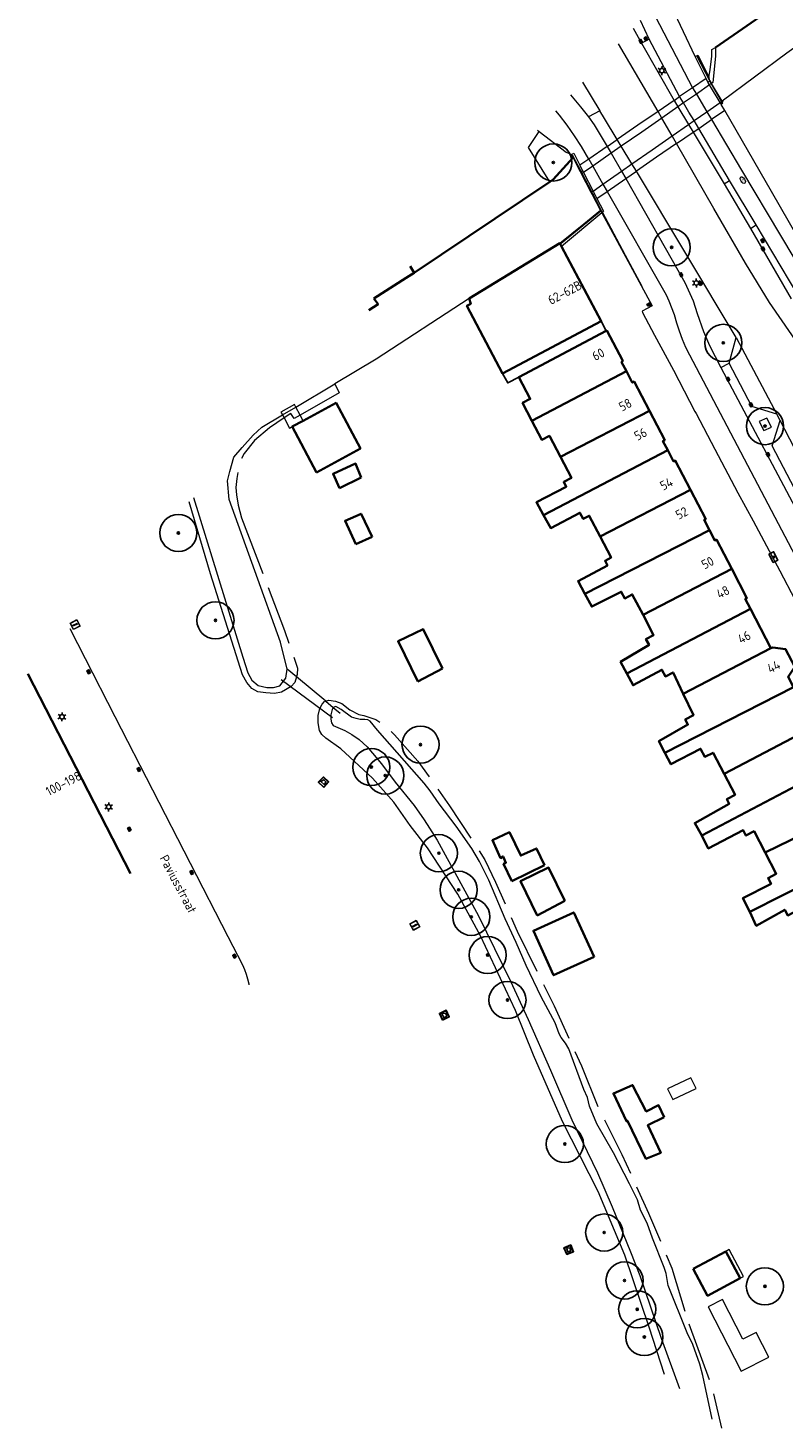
# Model space of a CAD drawing. Header units: metres. Extents: x 92877 to 94117, y 464509 to 465451.
# Tile 2 of 102: x 92877 to 92979, y 464848 to 465037. Entities that reach past the tile are written whole.
import ezdxf
from ezdxf.enums import TextEntityAlignment as Align

# ---------------------------------------------------------------- set-up
doc = ezdxf.new("R2010")
doc.units = ezdxf.units.M
doc.linetypes.add('IE-TERREINAFSCHEIDING', pattern=[10, 8, -2])
doc.layers.get('0').update_dxf_attribs({"linetype": 'CONTINUOUS'})
for name, color, linetype, lineweight in [('B-WE-BV-LEUNING-G', 252, 'BV-LEUNING', 18), ('B-WE-GK-BESCHOEIING-G', 252, 'GK-BESCHOEIING', 35), ('B-WE-GR-BEPLANTING_CULTUUR-G', 252, 'CONTINUOUS', 18), ('B-WE-GR-BOOM-S', 90, 'CONTINUOUS', 25), ('B-WE-IE-MEUBILAIR_WEGMEUBILAIR_AFVALBAK-S', 252, 'CONTINUOUS', 25), ('B-WE-IE-TERREINAFSCHEIDING-G', 252, 'IE-TERREINAFSCHEIDING', 18), ('B-WE-IE-TERREINAFSCHEIDING_KUNSTMATIG_HEKWERK-G', 252, 'IE-TERREINAFSCHEIDING-KUNSTMATIG', 18), ('B-WE-IE-TERREINAFSCHEIDING_KUNSTMATIG_MUUR-G', 252, 'IE-TERREINAFSCHEIDING-KUNSTMATIG-DICHT', 18), ('B-WE-KL-DATA_KAST-S', 252, 'CONTINUOUS', 25), ('B-WE-KL-ET_LS_OV_LICHTMAST-S', 252, 'CONTINUOUS', 25), ('B-WE-KL-WATER-S', 252, 'CONTINUOUS', 25), ('B-WE-KW-KUNSTWERK-GV', 252, 'CONTINUOUS', 18), ('B-WE-KW-KUNSTWERK_DUIKER-G', 252, 'CONTINUOUS', 18), ('B-WE-OG-TOPOGRAFIE_BEBOUWING-GV', 252, 'CONTINUOUS', 35), ('B-WE-OG-TOPOGRAFIE_BEBOUWING_LUIFEL-GV', 252, 'CONTINUOUS', 18), ('B-WE-OG-TOPOGRAFIE_HUISNUMMER-T25', 7, 'CONTINUOUS', 20), ('B-WE-OG-TOPOGRAFIE_STRAATNAAM-T18', 7, 'CONTINUOUS', 18), ('B-WE-OG-TOPOGRAFIE_WATER-GV', 252, 'CONTINUOUS', 18), ('B-WE-RI-HWA_KOLK-S', 252, 'CONTINUOUS', 25), ('B-WE-VH-VERHARDING-GV', 252, 'CONTINUOUS', 18), ('B-WE-VW-PAAL_BETON-S', 252, 'CONTINUOUS', 0), ('B-WE-VW-VRI_DRAAGCONSTRUCTIE-S', 252, 'CONTINUOUS', 0)]:
    doc.layers.add(name, color=color, linetype=linetype, lineweight=lineweight)
doc.layers.add('B_OVERBOUWLIJN_LIJN_1', color=252, linetype='CONTINUOUS')
doc.styles.add('NLCS-ISO', font='NLCS-ISO.ttf')
doc.styles.get("Standard").update_dxf_attribs({"font": 'isocp.shx'})
doc.linetypes.add('BV-LEUNING', pattern='A,1,[69,NLCS.SHX,S=0.2,R=0,X=0,Y=0],1', length=2)
doc.linetypes.add('GK-BESCHOEIING', pattern='A,30,-5,[1,NLCS.SHX,S=1,R=0,X=0,Y=0],-5', length=40)
doc.linetypes.add('IE-TERREINAFSCHEIDING-KUNSTMATIG', pattern='A,4,[82,NLCS.SHX,S=0.75,R=90,X=0,Y=0],4,-2', length=10)
doc.linetypes.add('IE-TERREINAFSCHEIDING-KUNSTMATIG-DICHT', pattern='A,8,-1,[82,NLCS.SHX,S=0.75,R=90,X=0,Y=0],-1', length=10)

# ---------------------------------------------------------------- blocks, each defined once
blk = doc.blocks.new('Q_AFVALBAK')
for points in [[(-0.5, 0.5), (0.5, 0.5), (0.5, -0.5), (-0.5, -0.5)], [(-0.34, 0.2), (0.33, 0.2), (0.19, -0.25), (-0.2, -0.25)]]:
    blk.add_lwpolyline(points, close=True)
blk.add_lwpolyline([(-0.44, 0.46), (0.44, 0.46, -0.414214), (0.46, 0.44), (0.46, -0.44, -0.414214), (0.44, -0.46), (-0.44, -0.46, -0.414214), (-0.46, -0.44), (-0.46, 0.44), (-0.46, 0.44), (-0.46, 0.45), (-0.46, 0.45), (-0.46, 0.45), (-0.46, 0.45), (-0.46, 0.45), (-0.46, 0.45), (-0.46, 0.46), (-0.46, 0.46), (-0.46, 0.46), (-0.45, 0.46), (-0.45, 0.46), (-0.45, 0.46), (-0.45, 0.46), (-0.45, 0.46), (-0.45, 0.46), (-0.44, 0.46), (-0.44, 0.46)], format="xyb")
blk = doc.blocks.new('Q_PAAL_STEEN')
for points in [[(-0.5, 0.5), (0.5, 0.5), (0.5, -0.5), (-0.5, -0.5)], [(-0.08, 0.33), (0.07, 0.33), (0.07, -0.33), (-0.08, -0.33)]]:
    blk.add_lwpolyline(points, close=True)
blk.add_lwpolyline([(-0.44, 0.46), (0.44, 0.46, -0.414214), (0.46, 0.44), (0.46, -0.44, -0.414214), (0.44, -0.46), (-0.44, -0.46, -0.414214), (-0.46, -0.44), (-0.46, 0.44), (-0.46, 0.44), (-0.46, 0.45), (-0.46, 0.45), (-0.46, 0.45), (-0.46, 0.45), (-0.46, 0.45), (-0.46, 0.45), (-0.46, 0.46), (-0.46, 0.46), (-0.46, 0.46), (-0.45, 0.46), (-0.45, 0.46), (-0.45, 0.46), (-0.45, 0.46), (-0.45, 0.46), (-0.45, 0.46), (-0.44, 0.46), (-0.44, 0.46)], format="xyb")
blk = doc.blocks.new('Q_VERKEERSREGELINSTALLATIEPAAL')
for points in [[(-0.5, 0.5), (0.5, 0.5), (0.5, -0.5), (-0.5, -0.5)], [(-0.08, 0.33), (0.07, 0.33), (0.07, -0.33), (-0.08, -0.33)]]:
    blk.add_lwpolyline(points, close=True)
blk.add_lwpolyline([(-0.44, 0.46), (0.44, 0.46, -0.414214), (0.46, 0.44), (0.46, -0.44, -0.414214), (0.44, -0.46), (-0.44, -0.46, -0.414214), (-0.46, -0.44), (-0.46, 0.44), (-0.46, 0.44), (-0.46, 0.45), (-0.46, 0.45), (-0.46, 0.45), (-0.46, 0.45), (-0.46, 0.45), (-0.46, 0.45), (-0.46, 0.46), (-0.46, 0.46), (-0.46, 0.46), (-0.45, 0.46), (-0.45, 0.46), (-0.45, 0.46), (-0.45, 0.46), (-0.45, 0.46), (-0.45, 0.46), (-0.44, 0.46), (-0.44, 0.46)], format="xyb")
blk = doc.blocks.new('Q_LICHTMAST')
for points in [[(-0.26, 0.15), (-0.52, 0.3)], [(0, 0.3), (0, 0.6)], [(0.26, 0.15), (0.52, 0.3)], [(-0.26, -0.15), (-0.52, -0.3)], [(0, -0.3), (0, -0.6)], [(0.26, -0.15), (0.52, -0.3)]]:
    blk.add_lwpolyline(points)
blk.add_circle((0, 0), 0.3)
blk = doc.blocks.new('SKL-WATER_BRANDKRAAN_BRANDPUT-SO')
at = {"color": 0, "linetype": 'ByBlock', "lineweight": 18}
blk.add_ellipse((0, 0), major_axis=(2.5, 0), ratio=0.54, dxfattribs=at)
at = {"color": 0, "linetype": 'ByBlock', "lineweight": 18, "style": 'NLCS-ISO'}
blk.add_text('bk', height=1.5, dxfattribs=at).set_placement((0.16, 0), align=Align.MIDDLE_CENTER)
blk = doc.blocks.new('B-SRI-KOLK_COMBINATIE-SO')
for p, q in [((-1.125, 0), (1.125, 1.5)), ((1.125, 0), (-1.125, 1.5))]:
    blk.add_line(p, q)
at = {"flags": 128}
blk.add_lwpolyline([(-1.125, 0), (1.125, 0), (1.125, 1.5), (-1.125, 1.5)], close=True, dxfattribs=at)
blk = doc.blocks.new('SKL-DATA_TERREINKAST-SO')
for q in [(-0.2, 0.2), (0.2, 0.2)]:
    blk.add_line((0, -0.21), q)
at = {"flags": 128}
blk.add_lwpolyline([(0.63, 0.35), (-0.63, 0.35), (-0.63, -0.35), (0.63, -0.35)], close=True, dxfattribs=at)
at = {"style": 'NLCS-ISO'}
blk.add_attdef('TYPE', text='', height=0.35, dxfattribs=at).set_placement((-0.03, 0.69), align=Align.MIDDLE_CENTER)
blk = doc.blocks.new('SGR-BOOM_01')
at = {"ltscale": 0.1}
h = blk.add_hatch(color=256, dxfattribs=at)
edge = h.paths.add_edge_path()
edge.add_arc((0, 0), 0.15, 0, 360)
for radius in [2.5, 0.045]:
    blk.add_circle((0, 0), radius)
blk.add_circle((0, 0), 0.15, dxfattribs=at)

msp = doc.modelspace()

# ---------------------------------------------------------------- linework, layer by layer
at = {"layer": 'B-WE-BV-LEUNING-G'}
for p, q in [((92966.96, 465033.01), (92966.95, 465033.05)), ((92968.73, 465029.62), (92966.96, 465033.01)), ((92968.73, 465029.62), (92968.73, 465029.62)), ((92970.29, 465026.85), (92968.93, 465029.25)), ((92970.4, 465026.65), (92970.29, 465026.85)), ((92970.49, 465026.49), (92970.4, 465026.65)), ((92970.4, 465026.65), (92970.4, 465026.65)), ((92951.4, 465017.42), (92950.24, 465019.64)), ((92951.4, 465017.42), (92951.4, 465017.42)), ((92951.54, 465017.16), (92951.4, 465017.42)), ((92953.02, 465014.32), (92952.84, 465014.67)), ((92953.02, 465014.32), (92953.02, 465014.32)), ((92954.05, 465012.07), (92948.72, 465007.71)), ((92957.37, 465006.13), (92954.26, 465011.95)), ((92959.66, 465001.81), (92957.37, 465006.13))]:
    msp.add_line(p, q, dxfattribs=at)
at = {"layer": 'B-WE-BV-LEUNING-G', "flags": 128}
for points in [[(92968.93, 465029.25), (92968.83, 465029.44), (92968.73, 465029.62)], [(92952.84, 465014.67), (92952.84, 465014.67), (92951.54, 465017.16)], [(92954.26, 465011.95), (92954.16, 465012.13), (92953.02, 465014.32)]]:
    msp.add_lwpolyline(points, dxfattribs=at)
at = {"layer": 'B-WE-GK-BESCHOEIING-G'}
for p, q in [((92969.51, 465034.13), (92977.34, 465039.53)), ((92928.88, 465003.78), (92947.17, 465016.03))]:
    msp.add_line(p, q, dxfattribs=at)
at = {"layer": 'B-WE-GK-BESCHOEIING-G', "flags": 128}
for points in [[(92947.17, 465016.03), (92947.61, 465016.33), (92950.31, 465019.32)], [(92922.81, 464998.76), (92924.03, 464999.54), (92923.45, 465000.34)]]:
    msp.add_lwpolyline(points, dxfattribs=at)
at = {"layer": 'B-WE-GR-BEPLANTING_CULTUUR-G', "flags": 128}
for points in [[(92913.04, 464949.36), (92912.82, 464948.61), (92912.33, 464948.06), (92911.05, 464947.31), (92910.08, 464947.14), (92908.9, 464947.21), (92907.83, 464947.37), (92907.01, 464947.83), (92906.36, 464948.64), (92905.77, 464949.65), (92901.47, 464963.25), (92898.61, 464972.96)], [(92926.14, 464932.5), (92923.28, 464935.73), (92919.04, 464939.68), (92916.99, 464941.14), (92916.46, 464941.64), (92916.14, 464942.17), (92915.95, 464943.17), (92915.95, 464944.18), (92916.21, 464945.14), (92916.49, 464945.71), (92916.81, 464946.04), (92916.98, 464946.1)], [(92962.62, 464855.46), (92960.56, 464861.8), (92957.3, 464871.49), (92953.67, 464880.07), (92948.87, 464889.53), (92944.98, 464898.42), (92942.54, 464904.46), (92937.85, 464914.5), (92934.78, 464920.13), (92930.69, 464926.36), (92928.35, 464929.38), (92926.14, 464932.5)]]:
    msp.add_lwpolyline(points, dxfattribs=at)
at = {"layer": 'B-WE-IE-TERREINAFSCHEIDING-G'}
for p, q in [((92966.75, 465032.9), (92966.96, 465033.01)), ((92968.74, 465029.62), (92968.62, 465030.14)), ((92950.31, 465019.32), (92950.1, 465019.73)), ((92954.18, 465011.88), (92948.74, 465007.34))]:
    msp.add_line(p, q, dxfattribs=at)
at = {"layer": 'B-WE-IE-TERREINAFSCHEIDING-G', "flags": 128}
for points in [[(92968.62, 465030.14), (92968.79, 465031.09), (92969.02, 465032.95), (92968.99, 465033.86), (92969.51, 465034.13)], [(92966.96, 465033.01), (92967.11, 465033.09), (92968.34, 465030.69), (92968.62, 465030.14)], [(92918.21, 464988.85), (92918.8, 464987.62), (92913.54, 464984.62)], [(92913.54, 464984.62), (92912.74, 464984.16), (92912.29, 464984.85), (92911.37, 464984.24)], [(92911.37, 464984.24), (92909.39, 464982.9), (92907.39, 464981.2), (92906.02, 464979.44), (92905.5, 464978.54), (92905.27, 464977.88), (92905.01, 464976.09), (92904.88, 464974.88), (92904.95, 464973.88), (92905.18, 464972.5), (92905.66, 464970.77)], [(92905.66, 464970.77), (92911.45, 464955.62), (92913.17, 464950.57), (92913.14, 464949.69), (92913.04, 464949.36)], [(92916.98, 464946.1), (92917.39, 464946.22), (92918.32, 464946.1), (92919.14, 464945.8), (92920.24, 464944.92), (92921.46, 464944.31), (92922.1, 464944.17), (92923.72, 464943.62), (92924.73, 464943.01), (92926.26, 464941.58), (92929.39, 464938.02), (92933.68, 464932.01), (92938.44, 464924.76), (92939.88, 464921.73), (92942.79, 464915.15), (92947.75, 464905.07), (92951.44, 464897.01), (92953.73, 464891.36), (92956.9, 464885.07), (92960.48, 464877.17), (92963.6, 464869.77), (92965.9, 464862.28)], [(92965.9, 464862.28), (92968.96, 464853.91), (92970.32, 464848.24)]]:
    msp.add_lwpolyline(points, dxfattribs=at)
at = {"layer": 'B-WE-IE-TERREINAFSCHEIDING_KUNSTMATIG_HEKWERK-G'}
for p, q in [((92954.23, 465011.92), (92954.02, 465012.29)), ((92957.37, 465006.13), (92954.23, 465011.92)), ((92959.63, 465001.95), (92957.37, 465006.13)), ((92913.04, 464949.36), (92911.77, 464950.4)), ((92916.98, 464946.1), (92913.04, 464949.36)), ((92916.98, 464946.1), (92918.01, 464945.25)), ((92918.01, 464945.25), (92918.93, 464944.49))]:
    msp.add_line(p, q, dxfattribs=at)
at = {"layer": 'B-WE-IE-TERREINAFSCHEIDING_KUNSTMATIG_MUUR-G'}
for p, q in [((92969.39, 464980.04), (92972.52, 464974.17)), ((92974.56, 464970.4), (92978.16, 464963.67))]:
    msp.add_line(p, q, dxfattribs=at)
at = {"layer": 'B-WE-IE-TERREINAFSCHEIDING_KUNSTMATIG_MUUR-G', "flags": 128}
for points in [[(93001.62, 464973.5), (92989.37, 464993.71), (92983.1, 465004.2), (92977.03, 465014.72)], [(92959.62, 464998.61), (92959.68, 464998.45), (92961.29, 464995.38)], [(92963.83, 464990.67), (92966.73, 464985.12), (92966.88, 464984.84)]]:
    msp.add_lwpolyline(points, dxfattribs=at)
at = {"layer": 'B-WE-KW-KUNSTWERK-GV'}
for p, q in [((92968.23, 465029.96), (92966.41, 465028.71)), ((92968.46, 465029.47), (92968.23, 465029.96)), ((92966.41, 465028.71), (92964.66, 465027.51)), ((92968.69, 465029.09), (92966.92, 465027.85)), ((92968.46, 465029.47), (92968.73, 465029.62)), ((92968.93, 465029.25), (92968.69, 465029.09)), ((92968.73, 465029.62), (92968.74, 465029.62)), ((92968.74, 465029.62), (92968.95, 465029.27)), ((92968.95, 465029.27), (92968.93, 465029.25)), ((92970.38, 465026.91), (92968.95, 465029.27)), ((92963.91, 465026.99), (92961.75, 465025.51)), ((92963.91, 465026.99), (92964.66, 465027.51)), ((92965.18, 465026.65), (92964.44, 465026.13)), ((92966.92, 465027.85), (92965.18, 465026.65)), ((92968.32, 465025.47), (92970.11, 465026.72)), ((92970.11, 465026.72), (92970.29, 465026.85)), ((92970.4, 465026.65), (92970.27, 465026.45)), ((92970.27, 465026.45), (92970.4, 465026.65)), ((92970.75, 465025.64), (92970.27, 465026.45)), ((92970.29, 465026.85), (92970.38, 465026.91)), ((92970.38, 465026.91), (92970.47, 465026.76)), ((92970.47, 465026.76), (92970.4, 465026.65)), ((92970.4, 465026.65), (92970.47, 465026.76)), ((92961.75, 465025.51), (92959.03, 465023.64)), ((92962.26, 465024.62), (92959.56, 465022.74)), ((92964.44, 465026.13), (92962.26, 465024.62)), ((92966.6, 465024.27), (92968.32, 465025.47)), ((92967.23, 465023.22), (92968.95, 465024.41)), ((92970.75, 465025.64), (92968.95, 465024.41)), ((92959.03, 465023.64), (92956.25, 465021.73)), ((92959.56, 465022.74), (92956.8, 465020.82)), ((92963.67, 465022.23), (92965.87, 465023.77)), ((92964.26, 465021.19), (92966.5, 465022.72)), ((92965.87, 465023.77), (92966.6, 465024.27)), ((92966.5, 465022.72), (92967.23, 465023.22)), ((92954.91, 465020.81), (92952.42, 465019.1)), ((92954.91, 465020.81), (92956.25, 465021.73)), ((92956.8, 465020.82), (92955.45, 465019.88)), ((92960.97, 465020.35), (92963.67, 465022.23)), ((92964.26, 465021.19), (92961.57, 465019.34)), ((92952.42, 465019.1), (92951.21, 465018.27)), ((92955.45, 465019.88), (92952.95, 465018.15)), ((92958.24, 465018.44), (92960.97, 465020.35)), ((92961.57, 465019.34), (92958.84, 465017.46)), ((92951.21, 465018.27), (92951.59, 465017.51)), ((92951.31, 465017.37), (92951.4, 465017.42)), ((92951.4, 465017.42), (92951.31, 465017.37)), ((92951.45, 465017.11), (92951.31, 465017.37)), ((92951.4, 465017.42), (92951.59, 465017.51)), ((92951.59, 465017.51), (92951.4, 465017.42)), ((92951.54, 465017.16), (92951.45, 465017.11)), ((92952.75, 465014.61), (92951.45, 465017.11)), ((92951.71, 465017.28), (92951.54, 465017.16)), ((92952.95, 465018.15), (92951.71, 465017.28)), ((92954.34, 465015.72), (92956.85, 465017.47)), ((92956.85, 465017.47), (92958.24, 465018.44)), ((92957.42, 465016.48), (92958.84, 465017.46)), ((92953, 465014.79), (92954.34, 465015.72)), ((92954.89, 465014.75), (92957.42, 465016.48)), ((92952.75, 465014.61), (92952.84, 465014.67)), ((92952.92, 465014.28), (92952.75, 465014.61)), ((92952.84, 465014.67), (92953, 465014.79)), ((92953.02, 465014.32), (92952.92, 465014.28)), ((92952.92, 465014.28), (92953.02, 465014.32)), ((92953.02, 465014.32), (92953.2, 465014.4)), ((92953.2, 465014.4), (92953.02, 465014.32)), ((92953.2, 465014.4), (92953.52, 465013.81)), ((92953.52, 465013.81), (92954.89, 465014.75))]:
    msp.add_line(p, q, dxfattribs=at)
at = {"layer": 'B-WE-KW-KUNSTWERK_DUIKER-G'}
msp.add_line((92911, 464949.01), (92917.92, 464943.91), dxfattribs=at)
at = {"layer": 'B-WE-OG-TOPOGRAFIE_BEBOUWING-GV'}
for p, q in [((92936.29, 465000.33), (92948.52, 465007.77)), ((92948.52, 465007.77), (92948.74, 465007.34)), ((92957.49, 464990.54), (92944.75, 464983.87)), ((92960.59, 464985.2), (92948.61, 464979)), ((92913.94, 464983.87), (92912.48, 464983.08)), ((92912.48, 464983.08), (92915.76, 464976.91)), ((92963.06, 464979.88), (92946.34, 464971.15)), ((92918.85, 464974.79), (92921.77, 464976.21)), ((92953.96, 464968.26), (92966.13, 464974.56)), ((92921.03, 464967.26), (92923.23, 464968.23)), ((92968.68, 464969.12), (92951.9, 464960.55)), ((92971.68, 464963.93), (92959.73, 464957.74)), ((92974.21, 464958.52), (92957.54, 464949.82)), ((92974.21, 464958.52), (92976.96, 464953.25)), ((92976.96, 464953.25), (92965.16, 464947.09)), ((92876.87, 464949.78), (92890.7, 464922.9)), ((92929.4, 464948.74), (92932.72, 464950.49)), ((92980.02, 464947.98), (92962.69, 464939.17)), ((92985.29, 464937.31), (92967.66, 464928.04)), ((92988.48, 464931.78), (92976.2, 464925.72)), ((92991.02, 464926.32), (92974.1, 464917.73)), ((92942.05, 464921.87), (92946.48, 464924.03)), ((92945.45, 464917.26), (92949.18, 464919.21)), ((92970.91, 464872.02), (92966.5, 464869.67)), ((92972.84, 464868.4), (92970.91, 464872.02))]:
    msp.add_line(p, q, dxfattribs=at)
at = {"layer": 'B-WE-OG-TOPOGRAFIE_BEBOUWING-GV', "flags": 128}
for points in [[(92948.74, 465007.34), (92954.08, 464997.26), (92940.82, 464990.24), (92936.01, 464999.35), (92936.52, 464999.62), (92936.29, 465000.33)], [(92928.88, 465003.78), (92927.83, 465003.1), (92923.45, 465000.34)], [(92928.34, 465004.67), (92928.88, 465003.78)], [(92944.75, 464983.87), (92943.5, 464986.27), (92944.53, 464986.81), (92942.99, 464989.75), (92954.76, 464995.97), (92954.84, 464996.01), (92957, 464991.92), (92956.85, 464991.76), (92957.49, 464990.54)], [(92957.49, 464990.54), (92958.29, 464989.01), (92958.53, 464989.14), (92960.59, 464985.2)], [(92915.76, 464976.91), (92921.67, 464980.14), (92918.39, 464986.27), (92913.94, 464983.87)], [(92960.59, 464985.2), (92962.65, 464981.25), (92962.41, 464981.12), (92963.06, 464979.88)], [(92948.61, 464979), (92947.13, 464981.83), (92946.1, 464981.29), (92944.75, 464983.87)], [(92963.06, 464979.88), (92963.84, 464978.38), (92964.08, 464978.5), (92966.13, 464974.56)], [(92921.77, 464976.21), (92921.01, 464978.1), (92917.98, 464976.72), (92918.85, 464974.79)], [(92946.34, 464971.15), (92945.38, 464972.89), (92949.4, 464974.98), (92949.06, 464975.63), (92950.09, 464976.17), (92948.61, 464979)], [(92966.13, 464974.56), (92968.19, 464970.62), (92967.96, 464970.5), (92968.68, 464969.12)], [(92923.23, 464968.23), (92921.76, 464971.34), (92919.6, 464970.39), (92921.03, 464967.26)], [(92953.96, 464968.26), (92952.49, 464971.07), (92951.67, 464970.64), (92951.23, 464971.48), (92947.3, 464969.41), (92946.34, 464971.15)], [(92951.9, 464960.55), (92950.98, 464962.27), (92954.94, 464964.39), (92954.61, 464965.01), (92955.43, 464965.44), (92953.96, 464968.26)], [(92968.68, 464969.12), (92969.39, 464967.75), (92969.63, 464967.87), (92971.68, 464963.93)], [(92971.68, 464963.93), (92973.74, 464959.99), (92973.51, 464959.87), (92974.21, 464958.52)], [(92959.73, 464957.74), (92958.29, 464960.49), (92957.26, 464959.95), (92956.8, 464960.83), (92952.82, 464958.83), (92951.9, 464960.55)], [(92957.54, 464949.82), (92956.7, 464951.39), (92960.54, 464953.67), (92960.13, 464954.46), (92961.16, 464955), (92959.73, 464957.74)], [(92932.72, 464950.49), (92930.12, 464955.8), (92926.73, 464954.17), (92929.4, 464948.74)], [(92976.96, 464953.25), (92977.22, 464953.34), (92978.93, 464953.11), (92980.18, 464950.71), (92979.28, 464949.4), (92980.02, 464947.98)], [(92965.16, 464947.09), (92963.79, 464949.97), (92962.76, 464949.43), (92962.28, 464950.34), (92958.39, 464948.25), (92957.54, 464949.82)], [(92962.69, 464939.17), (92961.88, 464940.72), (92965.78, 464942.96), (92965.43, 464943.63), (92966.53, 464944.21), (92965.16, 464947.09)], [(92982.78, 464942.11), (92982.55, 464942.54), (92970.65, 464936.34)], [(92970.65, 464936.34), (92969.17, 464939.16), (92968.07, 464938.59), (92967.49, 464939.69), (92963.5, 464937.61), (92962.69, 464939.17)], [(92967.66, 464928.04), (92966.69, 464929.68), (92971.35, 464932.3), (92971.03, 464932.93), (92972.13, 464933.51), (92970.65, 464936.34)], [(92946.48, 464924.03), (92945.36, 464926.29), (92943.27, 464925.32), (92941.73, 464928.45), (92939.44, 464927.38), (92940.54, 464924.98), (92940.89, 464925.21), (92941.27, 464924.34), (92940.95, 464924.2), (92942.05, 464921.87)], [(92976.2, 464925.72), (92974.7, 464928.58), (92973.6, 464928.01), (92973.23, 464928.72), (92968.51, 464926.29), (92967.66, 464928.04)], [(92974.1, 464917.73), (92973.2, 464919.59), (92976.9, 464921.47), (92976.99, 464921.53), (92976.59, 464922.29), (92977.69, 464922.87), (92976.2, 464925.72)], [(92949.18, 464919.21), (92947.01, 464923.69), (92943.23, 464921.87), (92945.45, 464917.26)], [(92953.13, 464911.67), (92950.4, 464917.67), (92944.96, 464915.2), (92947.69, 464909.2), (92953.13, 464911.67)], [(92981.77, 464915.07), (92980.32, 464917.84), (92979.22, 464917.26), (92978.83, 464918.01), (92974.99, 464915.87), (92974.1, 464917.73)], [(92962.57, 464890.08), (92961.82, 464891.69), (92960.17, 464890.86), (92958.33, 464894.41), (92955.75, 464893.28), (92957.49, 464889.55), (92957.65, 464889.6), (92960.13, 464884.49), (92962.12, 464885.31), (92960.39, 464889.02), (92962.57, 464890.08)], [(92966.5, 464869.67), (92968.42, 464866.05), (92972.84, 464868.4)]]:
    msp.add_lwpolyline(points, dxfattribs=at)
at = {"layer": 'B-WE-OG-TOPOGRAFIE_BEBOUWING_LUIFEL-GV'}
for p, q in [((92913.54, 464984.62), (92912.95, 464985.71)), ((92911.16, 464984.64), (92911.37, 464984.24)), ((92912.48, 464983.08), (92913.94, 464983.87)), ((92913.94, 464983.87), (92913.54, 464984.62)), ((92913.94, 464983.87), (92913.94, 464983.87))]:
    msp.add_line(p, q, dxfattribs=at)
at = {"layer": 'B-WE-OG-TOPOGRAFIE_BEBOUWING_LUIFEL-GV', "flags": 128}
for points in [[(92912.95, 464985.71), (92912.78, 464986.03), (92910.94, 464985.04), (92911.16, 464984.64)], [(92911.37, 464984.24), (92912.1, 464982.88), (92912.48, 464983.08)], [(92966.17, 464895.41), (92963.05, 464893.89), (92963.75, 464892.46), (92966.87, 464893.97), (92966.17, 464895.41)], [(92972.84, 464868.4), (92973.28, 464868.64), (92971.35, 464872.26), (92970.91, 464872.02)], [(92972.95, 464855.9), (92976.67, 464857.8), (92974.98, 464861.11), (92973.17, 464860.18), (92970.43, 464865.55), (92968.52, 464864.57), (92972.95, 464855.9)]]:
    msp.add_lwpolyline(points, dxfattribs=at)
at = {"layer": 'B-WE-OG-TOPOGRAFIE_WATER-GV'}
for p, q in [((92951.31, 465017.37), (92950.31, 465019.32)), ((92912.95, 464985.71), (92918.21, 464988.85)), ((92911.16, 464984.64), (92912.95, 464985.71))]:
    msp.add_line(p, q, dxfattribs=at)
at = {"layer": 'B-WE-OG-TOPOGRAFIE_WATER-GV', "flags": 128}
for points in [[(92982.82, 465036.02), (92979.09, 465033.35), (92970.38, 465026.91)], [(92969.51, 465034.13), (92969.51, 465032.99), (92969.22, 465030.25), (92969.14, 465029.4), (92968.95, 465029.27)], [(92948.52, 465007.77), (92951.75, 465010.39), (92954, 465012.22), (92952.92, 465014.28)], [(92936.29, 465000.33), (92923.76, 464992.16), (92918.21, 464988.85)], [(92905.75, 464980.28), (92907.2, 464981.93), (92908.39, 464982.99), (92911.16, 464984.64)], [(92903.98, 464973.27), (92903.76, 464975.77), (92904.05, 464977.05), (92904.62, 464978.98), (92905.75, 464980.28)], [(92899.16, 464973.55), (92905.84, 464952.04), (92906.5, 464949.93), (92907.03, 464948.93), (92907.87, 464948.21), (92909.03, 464947.95), (92909.97, 464947.96), (92910.79, 464948.19), (92911.61, 464949.21), (92911.77, 464950.4)], [(92911.77, 464950.4), (92910.91, 464954.07), (92903.98, 464973.27)], [(92918.01, 464945.25), (92917.84, 464945), (92917.66, 464944.27), (92917.69, 464943.66), (92917.77, 464943.19), (92917.97, 464942.84), (92919.54, 464942.15), (92920.51, 464941.64), (92921.51, 464940.94), (92922.55, 464939.94), (92924.48, 464937.67), (92926.34, 464935.18), (92928.88, 464932.06), (92930.24, 464930.14), (92932.01, 464927.39), (92937.59, 464917.2), (92941.86, 464908.42), (92944.26, 464903.24), (92947.27, 464896.4)], [(92966.43, 464859.5), (92965.66, 464861.04), (92963.13, 464867.45), (92962.83, 464869.04), (92962.58, 464869.85), (92960.99, 464873.78), (92960.3, 464875.8), (92959.37, 464877.59), (92958.98, 464878.98), (92957.93, 464881.1), (92955.74, 464885.28), (92953.49, 464889.21), (92952.54, 464891.59), (92952.23, 464892.73), (92951.76, 464893.81), (92949.73, 464899.28), (92949.28, 464900.04), (92948.72, 464900.8), (92948.43, 464901.33), (92947.91, 464902.78), (92945.99, 464906.3), (92944, 464910.52), (92942.66, 464913.61), (92941.14, 464916.8), (92938.95, 464922), (92937.69, 464924.52), (92936.65, 464926.26), (92934.54, 464929.29), (92932.27, 464932.28), (92931.04, 464934.05), (92930.25, 464935.08), (92923.96, 464942.21), (92922.99, 464943.4), (92922.65, 464943.59), (92922.24, 464943.64), (92921.62, 464943.64), (92921.07, 464943.75), (92920.46, 464943.97), (92919.07, 464945), (92918.35, 464945.38), (92918.01, 464945.25)], [(92947.27, 464896.4), (92950.12, 464889.72), (92953.6, 464882.61), (92955.57, 464878.03), (92958.05, 464871.98), (92959.29, 464868.79), (92962.18, 464860.34), (92964.63, 464853.57)], [(92969.03, 464849.45), (92967.79, 464855.3), (92967.4, 464856.84), (92966.43, 464859.5)]]:
    msp.add_lwpolyline(points, dxfattribs=at)
at = {"layer": 'B-WE-VH-VERHARDING-GV'}
for p, q in [((92966.75, 465032.9), (92963.62, 465039.53)), ((92960.56, 465035.23), (92959.38, 465037.77)), ((92958.39, 465036.71), (92959.53, 465034.69)), ((92960.56, 465035.23), (92959.53, 465034.69)), ((92959.53, 465034.69), (92963.91, 465026.99)), ((92964.66, 465027.51), (92960.56, 465035.23)), ((92968.23, 465029.96), (92966.75, 465032.9)), ((92966.41, 465028.71), (92966.92, 465027.85)), ((92968.69, 465029.09), (92968.46, 465029.47)), ((92970.11, 465026.72), (92968.69, 465029.09)), ((92963.91, 465026.99), (92964.44, 465026.13)), ((92965.18, 465026.65), (92964.66, 465027.51)), ((92966.92, 465027.85), (92968.32, 465025.47)), ((92970.27, 465026.45), (92970.11, 465026.72)), ((92953.9, 465025.61), (92952.39, 465024.77)), ((92962.26, 465024.62), (92961.75, 465025.51)), ((92963.67, 465022.23), (92962.26, 465024.62)), ((92964.44, 465026.13), (92965.87, 465023.77)), ((92968.32, 465025.47), (92968.95, 465024.41)), ((92977.03, 465014.72), (92970.75, 465025.64)), ((92945.73, 465022.81), (92949.39, 465020.04)), ((92965.87, 465023.77), (92966.5, 465022.72)), ((92966.5, 465022.72), (92970.67, 465015.77)), ((92967.23, 465023.22), (92966.6, 465024.27)), ((92971.4, 465016.21), (92967.23, 465023.22)), ((92954.91, 465020.81), (92955.45, 465019.88)), ((92956.8, 465020.82), (92956.25, 465021.73)), ((92958.24, 465018.44), (92956.8, 465020.82)), ((92949.39, 465020.04), (92950.1, 465019.73)), ((92952.42, 465019.1), (92952.95, 465018.15)), ((92955.45, 465019.88), (92956.85, 465017.47)), ((92951.59, 465017.51), (92951.71, 465017.28)), ((92951.71, 465017.28), (92953, 465014.79)), ((92952.95, 465018.15), (92954.34, 465015.72)), ((92956.85, 465017.47), (92957.42, 465016.48)), ((92958.84, 465017.46), (92958.24, 465018.44)), ((92972.26, 464995.08), (92958.84, 465017.46)), ((92954.34, 465015.72), (92954.89, 465014.75)), ((92970.67, 465015.77), (92971.4, 465016.21)), ((92970.67, 465015.77), (92974.22, 465009.76)), ((92974.98, 465010.23), (92971.4, 465016.21)), ((92953, 465014.79), (92953.2, 465014.4)), ((92954.23, 465011.92), (92954.18, 465011.88)), ((92954.18, 465011.88), (92960.97, 464999.35)), ((92954.26, 465011.95), (92954.23, 465011.92)), ((92974.22, 465009.76), (92974.98, 465010.23)), ((92974.22, 465009.76), (92979.71, 465000.27)), ((92980.61, 465000.8), (92974.98, 465010.23)), ((92960.97, 464999.35), (92959.62, 464998.61)), ((92961.29, 464995.38), (92963.83, 464990.67)), ((92971.32, 464991.6), (92972.26, 464995.08)), ((92972.26, 464995.08), (92977.77, 464984.73)), ((92970.23, 464991.05), (92971.32, 464991.6)), ((92974.38, 464985.76), (92971.32, 464991.6)), ((92966.88, 464984.84), (92969.39, 464980.04)), ((92977.77, 464984.73), (92974.38, 464985.76)), ((92978.19, 464983.9), (92977.77, 464984.73)), ((92984.88, 464970.97), (92978.19, 464983.9)), ((92972.52, 464974.17), (92974.56, 464970.4)), ((92978.16, 464963.67), (92980.18, 464959.78))]:
    msp.add_line(p, q, dxfattribs=at)
at = {"layer": 'B-WE-VH-VERHARDING-GV', "flags": 128}
for points in [[(92960.85, 465039.53), (92961.43, 465038.27), (92966.41, 465028.71)], [(92961.75, 465025.51), (92956.41, 465034.61)], [(92951.58, 465029.45), (92953.9, 465025.61)], [(92949.97, 465027.73), (92950.2, 465027.47), (92951.32, 465026.14), (92952.39, 465024.77)], [(92966.6, 465024.27), (92965.91, 465025.42), (92965.18, 465026.65)], [(92952.42, 465019.1), (92951.46, 465020.77), (92950.52, 465022.23), (92949.52, 465023.65), (92948.46, 465025.02), (92947.97, 465025.6)], [(92952.39, 465024.77), (92953.17, 465023.7), (92954.91, 465020.81)], [(92956.25, 465021.73), (92954.53, 465024.57), (92953.9, 465025.61)], [(92968.95, 465024.41), (92973.01, 465017.6), (92983.51, 465000), (93000, 464971.92), (93000.78, 464970.68)], [(92947.17, 465016.03), (92944.29, 465020.65), (92945.73, 465022.81)], [(92945.51, 465022.98), (92945.73, 465022.81)], [(92964.26, 465021.19), (92963.71, 465022.15), (92963.67, 465022.23)], [(92996.04, 464969.76), (92995.81, 464969.64), (92992.44, 464975.98), (92990.14, 464979.9), (92988.91, 464981.88), (92985.89, 464986.36), (92979.76, 464995.41), (92976.76, 464999.8), (92973.52, 465005.06), (92969.25, 465012.44), (92964.26, 465021.19)], [(92950.1, 465019.73), (92950.39, 465019.87), (92951.21, 465018.27)], [(92957.42, 465016.48), (92965.37, 465002.46), (92966.47, 465000), (92967.04, 464998.31), (92967.86, 464995.88), (92968.71, 464994.01), (92970.23, 464991.05)], [(92953.52, 465013.81), (92954.41, 465012.07), (92954.26, 465011.95)], [(92954.89, 465014.75), (92962.83, 465000.81), (92963.2, 465000), (92963.92, 464998.18), (92964.23, 464997.06), (92964.59, 464995.95), (92965, 464994.86), (92965.47, 464993.79), (92965.98, 464992.75), (92982.54, 464961.3)], [(92970.23, 464991.05), (92981.74, 464969.32), (92984.65, 464963.9)], [(92975.4, 464983.75), (92976.03, 464982.53), (92977.05, 464983), (92976.42, 464984.22), (92975.4, 464983.75)], [(92984.88, 464970.97), (92982.68, 464969.83), (92977.14, 464980.47), (92978.19, 464983.9)], [(92906.69, 464907.91), (92906.67, 464907.99), (92906.5, 464908.66), (92906.3, 464909.31), (92906.07, 464909.95), (92905.8, 464910.58), (92903.85, 464914.36), (92888.64, 464943.99), (92884.64, 464951.79), (92882.55, 464955.84)]]:
    msp.add_lwpolyline(points, dxfattribs=at)
at = {"layer": 'B_OVERBOUWLIJN_LIJN_1'}
msp.add_line((92954.76, 464995.97), (92954.08, 464997.26), dxfattribs=at)
at = {"layer": 'B_OVERBOUWLIJN_LIJN_1', "flags": 128}
msp.add_lwpolyline([(92942.99, 464989.75), (92941.5, 464988.96), (92940.82, 464990.24)], dxfattribs=at)

# ---------------------------------------------------------------- block references
at = {"layer": 'B-WE-GR-BOOM-S'}
for p, rotation in [((92947.65, 465018.64), 48), ((92963.59, 465007.2), 120), ((92970.55, 464994.35), 75.00000000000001), ((92976.17, 464983.14), 117), ((92897.14, 464968.76), 106), ((92902.13, 464956.98), 108), ((92929.76, 464940.26), 131), ((92923.12, 464937.23), 137), ((92925.01, 464936.1), 127), ((92932.23, 464925.64), 119), ((92934.89, 464920.7), 123), ((92936.59, 464917.07), 119), ((92938.81, 464911.92), 115), ((92941.47, 464905.86), 115), ((92949.2, 464886.48), 117), ((92954.5, 464874.56), 113), ((92957.24, 464868.1), 109), ((92976.15, 464867.32), 28), ((92958.95, 464864.22), 109), ((92959.91, 464860.49), 108)]:
    msp.add_blockref('SGR-BOOM_01', p, dxfattribs=dict(at, rotation=rotation))
at = {"layer": 'B-WE-IE-MEUBILAIR_WEGMEUBILAIR_AFVALBAK-S'}
for p, rotation in [((92916.69, 464935.21), 137), ((92932.97, 464903.83), 115), ((92949.72, 464872.24), 113)]:
    msp.add_blockref('Q_AFVALBAK', p, dxfattribs=dict(at, rotation=rotation))
at = {"layer": 'B-WE-KL-DATA_KAST-S', "rotation": 118}
msp.add_blockref('SKL-DATA_TERREINKAST-SO', (92977.3, 464965.5), dxfattribs=at)
at = {"layer": 'B-WE-KL-ET_LS_OV_LICHTMAST-S'}
for p, rotation in [((92962.27, 465031), 118), ((92966.91, 465002.41), 121), ((92881.45, 464944), 117), ((92887.74, 464931.87), 117)]:
    msp.add_blockref('Q_LICHTMAST', p, dxfattribs=dict(at, rotation=rotation))
at = {"layer": 'B-WE-KL-WATER-S', "xscale": 0.2, "yscale": 0.2, "zscale": 0.2, "rotation": 121}
msp.add_blockref('SKL-WATER_BRANDKRAAN_BRANDPUT-SO', (92973.17, 465016.27), dxfattribs=at)
at = {"layer": 'B-WE-RI-HWA_KOLK-S', "xscale": 0.2, "yscale": 0.2, "zscale": 0.2}
for p, rotation in [((92959.57, 465035.02), 120), ((92960.26, 465035.34), 115), ((92975.97, 465008.17), 121), ((92976.03, 465007.07), 120), ((92965, 465003.6), 120), ((92967.63, 465002.43), 121), ((92960.61, 464999.38), 28.99999999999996), ((92971.33, 464989.51), 118), ((92974.42, 464986.06), 118), ((92976.7, 464979.37), 118), ((92885.19, 464950.13), 117), ((92891.94, 464936.98), 117), ((92890.67, 464928.93), 117), ((92899.07, 464923.1), 117), ((92904.83, 464911.84), 117)]:
    msp.add_blockref('B-SRI-KOLK_COMBINATIE-SO', p, dxfattribs=dict(at, rotation=rotation))
at = {"layer": 'B-WE-VW-PAAL_BETON-S', "rotation": 119}
msp.add_blockref('Q_PAAL_STEEN', (92928.99, 464915.92), dxfattribs=at)
at = {"layer": 'B-WE-VW-VRI_DRAAGCONSTRUCTIE-S', "rotation": 117}
msp.add_blockref('Q_VERKEERSREGELINSTALLATIEPAAL', (92883.23, 464956.41), dxfattribs=at)

# ---------------------------------------------------------------- texts
at = {"layer": 'B-WE-OG-TOPOGRAFIE_HUISNUMMER-T25'}
for s, rotation, p in [('62-62B', 27.9, (92949.2, 465001.13)), ('60', 27.8, (92953.71, 464992.8)), ('58', 27.6, (92957.34, 464986.01)), ('56', 27.6, (92959.4, 464982.07)), ('54', 27.6, (92962.89, 464975.37)), ('52', 27.6, (92964.95, 464971.43)), ('50', 27.6, (92968.44, 464964.74)), ('48', 27.6, (92970.5, 464960.8)), ('46', 27.6, (92973.37, 464954.73)), ('44', 27.5, (92977.34, 464950.76)), ('100-198', 27.2, (92881.66, 464935.02))]:
    msp.add_text(s, height=1.25, rotation=rotation, dxfattribs=at).set_placement(p, align=Align.MIDDLE)
at = {"layer": 'B-WE-OG-TOPOGRAFIE_STRAATNAAM-T18'}
msp.add_text('Paviusstraat', height=1.25, rotation=-62, dxfattribs=at).set_placement((92897.12, 464921.48), align=Align.MIDDLE)

doc.saveas('drawing.dxf')
